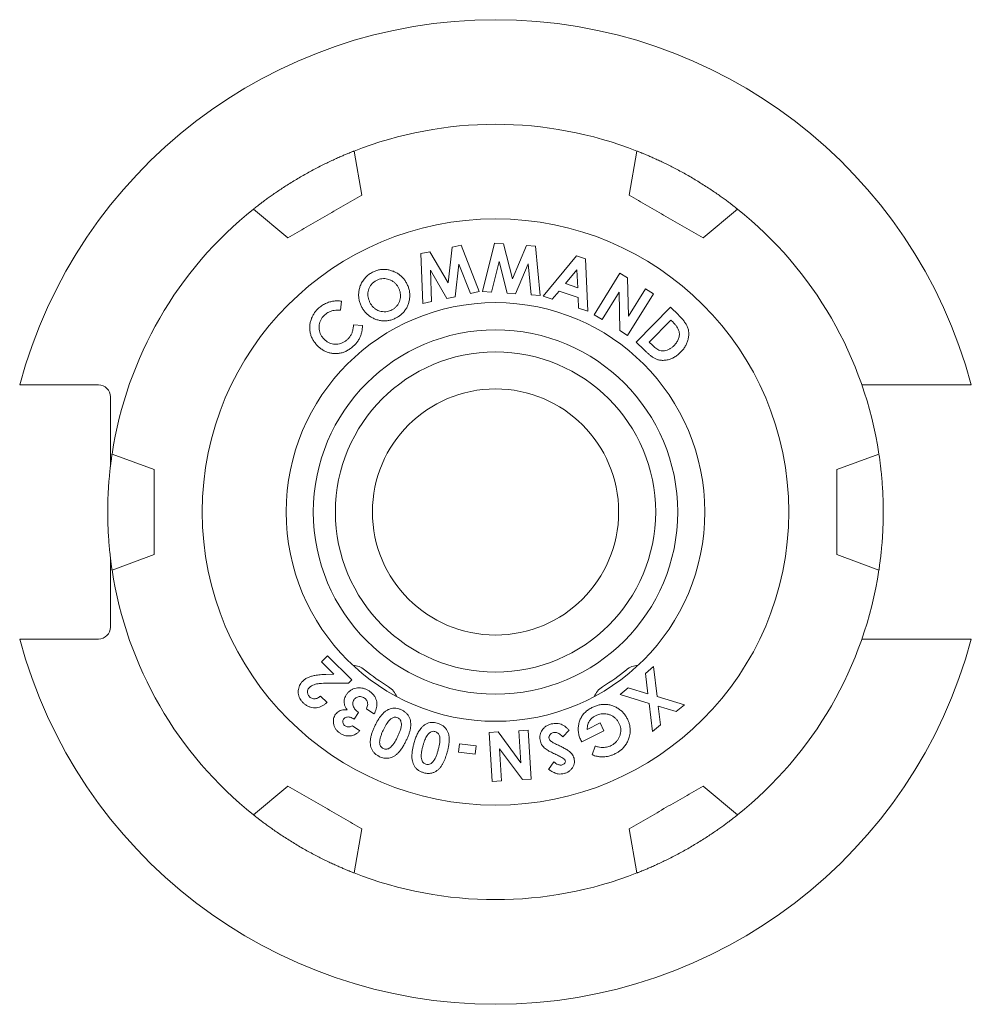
# Model space of a CAD drawing. Header units: inches. Extents: x 0.5 to 16.5, y 0.2 to 10.8.
# Tile 3 of 12: x 11.2 to 13.7, y 3.1 to 5.6. Entities that reach past the tile are written whole.
import ezdxf

# ---------------------------------------------------------------- set-up
doc = ezdxf.new("R2010")
doc.units = ezdxf.units.IN
doc.header["$MEASUREMENT"] = 0

msp = doc.modelspace()

# ---------------------------------------------------------------- linework, layer by layer
at = {"color": 7, "linetype": 'Continuous', "lineweight": 15}
for p, q in [((12.1036, 5.1951), (12.0839, 5.3073)), ((12.802, 5.3073), (12.7823, 5.1951)), ((11.8289, 5.1601), (11.9161, 5.0868)), ((12.9698, 5.0868), (13.057, 5.1601)), ((12.2537, 5.0468), (12.2764, 5.0516)), ((12.2764, 5.0516), (12.3224, 4.9724)), ((12.3224, 4.9724), (12.3332, 5.0635)), ((12.3332, 5.0635), (12.3556, 5.0681)), ((12.3556, 5.0681), (12.4017, 4.9504)), ((12.4101, 4.9508), (12.4404, 5.0735)), ((12.4404, 5.0735), (12.4636, 5.0719)), ((12.4636, 5.0719), (12.4861, 4.9831)), ((12.4861, 4.9831), (12.5215, 5.0677)), ((12.5215, 5.0677), (12.5443, 5.0661)), ((12.5443, 5.0661), (12.5564, 4.9403)), ((12.2582, 4.9204), (12.2537, 5.0468)), ((12.4524, 5.0266), (12.4331, 4.9491)), ((12.4729, 4.9463), (12.4524, 5.0266)), ((12.5639, 4.9387), (12.6487, 5.0409)), ((12.6487, 5.0409), (12.6714, 5.0333)), ((12.6714, 5.0333), (12.677, 4.9007)), ((12.278, 5.005), (12.2808, 4.9251)), ((12.3198, 4.9333), (12.278, 5.005)), ((12.3501, 5.02), (12.3403, 4.9376)), ((12.3793, 4.9457), (12.3501, 5.02)), ((12.5258, 5.0214), (12.4937, 4.9448)), ((12.5335, 4.9419), (12.5258, 5.0214)), ((12.6497, 5.0059), (12.6205, 4.9709)), ((12.6517, 4.9604), (12.6497, 5.0059)), ((12.6934, 4.8918), (12.7588, 4.9977)), ((12.7588, 4.9977), (12.7781, 4.9858)), ((12.7781, 4.9858), (12.7805, 4.888)), ((12.4017, 4.9504), (12.3793, 4.9457)), ((12.4331, 4.9491), (12.4101, 4.9508)), ((12.6049, 4.9519), (12.5872, 4.9309)), ((12.6528, 4.9357), (12.6049, 4.9519)), ((12.6205, 4.9709), (12.6517, 4.9604)), ((12.7805, 4.888), (12.8235, 4.9577)), ((12.8235, 4.9577), (12.8437, 4.9452)), ((12.0519, 4.9262), (12.0499, 4.9034)), ((12.2808, 4.9251), (12.2582, 4.9204)), ((12.3403, 4.9376), (12.3198, 4.9333)), ((12.4937, 4.9448), (12.4729, 4.9463)), ((12.5564, 4.9403), (12.5335, 4.9419)), ((12.5872, 4.9309), (12.5639, 4.9387)), ((12.6538, 4.9085), (12.6528, 4.9357)), ((12.7565, 4.9488), (12.7136, 4.8793)), ((12.7589, 4.8513), (12.7565, 4.9488)), ((12.8437, 4.9452), (12.7783, 4.8393)), ((12.677, 4.9007), (12.6538, 4.9085)), ((12.8003, 4.8222), (12.8871, 4.9108)), ((12.8871, 4.9108), (12.9071, 4.8913)), ((12.7136, 4.8793), (12.6934, 4.8918)), ((12.888, 4.8781), (12.8333, 4.8222)), ((12.8937, 4.8725), (12.888, 4.8781)), ((12.0826, 4.8665), (12.1057, 4.8646)), ((12.7783, 4.8393), (12.7589, 4.8513)), ((12.8206, 4.8023), (12.8003, 4.8222)), ((12.8333, 4.8222), (12.8411, 4.8146)), ((11.4355, 4.7134), (11.2664, 4.7134)), ((13.3729, 4.7134), (13.6196, 4.7134)), ((11.4655, 4.5059), (11.4655, 4.6834)), ((11.5768, 4.4991), (11.4698, 4.5381)), ((13.4161, 4.5381), (13.3091, 4.4991)), ((11.4655, 4.0984), (11.4655, 4.2759)), ((11.4698, 4.2436), (11.5768, 4.2826)), ((13.3091, 4.2826), (13.4161, 4.2436)), ((11.2664, 4.0684), (11.4355, 4.0684)), ((13.6196, 4.0684), (13.3729, 4.0684)), ((12.0011, 4.0105), (12.0167, 4.026)), ((12.0167, 4.026), (12.0779, 3.9646)), ((12.0326, 3.9789), (12.0011, 4.0105)), ((12.0122, 3.9784), (12.0326, 3.9789)), ((12.8235, 3.9812), (12.8442, 3.9985)), ((12.8298, 3.9293), (12.8235, 3.9812)), ((12.8442, 3.9985), (12.8532, 3.9221)), ((12.0698, 3.9566), (12.0145, 3.9561)), ((12.0779, 3.9646), (12.0698, 3.9566)), ((12.7591, 3.9272), (12.7796, 3.9443)), ((12.8328, 3.905), (12.7591, 3.9272)), ((12.7796, 3.9443), (12.8298, 3.9293)), ((11.999, 3.9236), (12.0154, 3.9072)), ((12.8412, 3.8332), (12.8328, 3.905)), ((12.8532, 3.9221), (12.9223, 3.9013)), ((12.9223, 3.9013), (12.9018, 3.8842)), ((12.0956, 3.8815), (12.0839, 3.865)), ((12.1345, 3.878), (12.1154, 3.8915)), ((12.8562, 3.8979), (12.8616, 3.8504)), ((12.9018, 3.8842), (12.8562, 3.8979)), ((12.6759, 3.839), (12.7082, 3.8552)), ((12.7082, 3.8552), (12.7182, 3.8352)), ((12.8616, 3.8504), (12.8412, 3.8332)), ((12.0797, 3.8483), (12.0982, 3.8352)), ((12.4265, 3.8309), (12.4493, 3.8323)), ((12.4341, 3.7066), (12.4265, 3.8309)), ((12.4493, 3.8323), (12.5075, 3.754)), ((12.5025, 3.8356), (12.5262, 3.837)), ((12.5075, 3.754), (12.5025, 3.8356)), ((12.5262, 3.837), (12.5338, 3.7127)), ((12.6299, 3.8366), (12.6138, 3.8201)), ((12.7182, 3.8352), (12.662, 3.8071)), ((12.3488, 3.781), (12.3513, 3.8023)), ((12.3513, 3.8023), (12.3938, 3.7972)), ((12.662, 3.8071), (12.6595, 3.8117)), ((12.3913, 3.7759), (12.3488, 3.781)), ((12.3938, 3.7972), (12.3913, 3.7759)), ((12.4528, 3.7899), (12.4578, 3.708)), ((12.5111, 3.7113), (12.4528, 3.7899)), ((12.6883, 3.7742), (12.6958, 3.7965)), ((12.5778, 3.7371), (12.5907, 3.7564)), ((12.4578, 3.708), (12.4341, 3.7066)), ((12.5338, 3.7127), (12.5111, 3.7113)), ((11.9161, 3.6949), (11.8289, 3.6217)), ((13.057, 3.6217), (12.9698, 3.6949)), ((12.0839, 3.4745), (12.1036, 3.5866)), ((12.7823, 3.5866), (12.802, 3.4745))]:
    msp.add_line(p, q, dxfattribs=at)
for radius in [0.7443, 0.5315, 0.4625, 0.4065, 0.3125]:
    msp.add_circle((12.443, 4.3909), radius, dxfattribs=at)
for centre, radius, start, end in [((12.443, 4.3909), 1.25, 14.9514, 165.0486), ((12.443, 4.3909), 0.9843, 68.6027, 111.3973), ((12.443, 4.3909), 0.9843, 128.6027, 171.3973), ((12.443, 4.3909), 0.9843, 8.6027, 51.3973), ((11.4355, 4.6834), 0.03, 0, 90), ((12.443, 4.3909), 0.9843, 188.6027, 231.3973), ((12.443, 4.3909), 0.9843, 308.6027, 351.3973), ((11.4355, 4.0984), 0.03, 270, 0), ((12.443, 4.3909), 1.25, 194.9514, 345.0486), ((12.0788, 3.9517), 0.05, 50.3323, 87.3916), ((12.8071, 3.9517), 0.05, 92.6084, 129.6677), ((12.443, 4.3909), 0.5205, 230.3323, 238.5946), ((12.443, 4.3909), 0.5205, 301.4054, 309.6677), ((12.1456, 3.9039), 0.05, 21.5352, 58.5946), ((12.7403, 3.9039), 0.05, 121.4054, 158.4648), ((12.443, 4.3909), 0.9843, 248.6027, 291.3973)]:
    msp.add_arc(centre, radius, start, end, dxfattribs=at)
for points, knots in [([(12.0839, 5.3073), (12.0837, 5.3072), (12.0835, 5.3071), (12.0816, 5.3064), (12.0787, 5.3053), (12.0743, 5.3035), (12.0682, 5.301), (12.06, 5.2976), (12.0505, 5.2935), (12.0396, 5.2887), (12.0276, 5.2832), (12.0147, 5.2771), (12.0011, 5.2704), (11.9871, 5.2632), (11.9728, 5.2556), (11.9586, 5.2477), (11.9445, 5.2396), (11.9307, 5.2314), (11.9174, 5.2231), (11.9047, 5.2149), (11.8926, 5.2069), (11.8812, 5.1991), (11.8708, 5.1917), (11.8612, 5.1848), (11.8527, 5.1785), (11.8453, 5.1729), (11.8392, 5.1682), (11.8344, 5.1645), (11.831, 5.1618), (11.8292, 5.1603), (11.829, 5.1601), (11.8289, 5.1601)], [0, 0, 0, 0, 0.0298048, 0.0597346, 0.0896641, 0.1194686, 0.1562014, 0.1930519, 0.229782, 0.2662623, 0.3028619, 0.3393363, 0.374985, 0.4107526, 0.446396, 0.4809075, 0.5155325, 0.5500438, 0.5839904, 0.6180444, 0.6519951, 0.6863876, 0.7208856, 0.7552829, 0.7907312, 0.8262883, 0.8617394, 0.898086, 0.9345466, 0.9708938, 1, 1, 1, 1]), ([(13.057, 5.1601), (13.0569, 5.1601), (13.0567, 5.1603), (13.0552, 5.1615), (13.0527, 5.1635), (13.049, 5.1664), (13.0437, 5.1705), (13.0367, 5.1759), (13.0284, 5.1821), (13.0188, 5.1891), (13.0081, 5.1968), (12.9963, 5.2049), (12.9838, 5.2133), (12.9705, 5.2218), (12.9568, 5.2304), (12.9428, 5.2388), (12.9288, 5.2469), (12.9147, 5.2547), (12.9009, 5.2621), (12.8875, 5.2691), (12.8745, 5.2755), (12.8621, 5.2815), (12.8504, 5.2868), (12.8397, 5.2917), (12.83, 5.2959), (12.8214, 5.2995), (12.8143, 5.3024), (12.8086, 5.3047), (12.8046, 5.3063), (12.8024, 5.3071), (12.8022, 5.3072), (12.802, 5.3073)], [0, 0, 0, 0, 0.029805, 0.059735, 0.089664, 0.119469, 0.156201, 0.193052, 0.229782, 0.266262, 0.302862, 0.339336, 0.374985, 0.410753, 0.446396, 0.480907, 0.515533, 0.550044, 0.58399, 0.618044, 0.651995, 0.686388, 0.720886, 0.755283, 0.790731, 0.826288, 0.861739, 0.898086, 0.934547, 0.970894, 1, 1, 1, 1]), ([(11.9161, 5.0868), (11.9239, 5.0913), (11.9394, 5.1003), (11.9627, 5.1137), (11.9861, 5.1272), (12.0095, 5.1408), (12.033, 5.1543), (12.0566, 5.1679), (12.0801, 5.1815), (12.0958, 5.1906), (12.1036, 5.1951)], [0, 0, 0, 0, 0.124326, 0.248651, 0.373241, 0.497831, 0.623236, 0.748641, 0.874321, 1, 1, 1, 1]), ([(12.7823, 5.1951), (12.79, 5.1906), (12.8055, 5.1817), (12.8289, 5.1682), (12.8522, 5.1547), (12.8757, 5.1412), (12.8992, 5.1276), (12.9227, 5.114), (12.9463, 5.1004), (12.9619, 5.0914), (12.9698, 5.0868)], [0, 0, 0, 0, 0.124326, 0.248651, 0.373241, 0.497831, 0.623236, 0.748641, 0.874321, 1, 1, 1, 1]), ([(12.1308, 4.9997), (12.1337, 5.001), (12.1394, 5.0038), (12.1487, 5.0061), (12.1582, 5.0071), (12.1678, 5.0064), (12.1771, 5.0044), (12.186, 5.0013), (12.1941, 4.9971), (12.2015, 4.9919), (12.208, 4.9856), (12.2136, 4.9786), (12.2165, 4.9733), (12.2179, 4.9707)], [0, 0, 0, 0, 0.093328, 0.18666, 0.279975, 0.373295, 0.46663, 0.55997, 0.647978, 0.735971, 0.823964, 0.911996, 1, 1, 1, 1]), ([(12.103, 4.9121), (12.1016, 4.915), (12.0989, 4.9207), (12.0965, 4.93), (12.0954, 4.9395), (12.0957, 4.9491), (12.0974, 4.9585), (12.1007, 4.968), (12.1058, 4.9775), (12.1127, 4.9864), (12.121, 4.9941), (12.1275, 4.9978), (12.1308, 4.9997)], [0, 0, 0, 0, 0.0933525, 0.1866983, 0.280046, 0.3733934, 0.4667378, 0.5600853, 0.6700708, 0.7800635, 0.8900382, 1, 1, 1, 1]), ([(12.1411, 4.979), (12.139, 4.9778), (12.1347, 4.9753), (12.1292, 4.9704), (12.1248, 4.9644), (12.1216, 4.9578), (12.1195, 4.9507), (12.1188, 4.9434), (12.1194, 4.9362), (12.1213, 4.9292), (12.1233, 4.9248), (12.1243, 4.9226)], [0, 0, 0, 0, 0.112002, 0.223986, 0.335972, 0.447953, 0.55996, 0.669929, 0.779946, 0.889966, 1, 1, 1, 1]), ([(12.1968, 4.96), (12.1956, 4.9622), (12.1932, 4.9664), (12.1884, 4.972), (12.1826, 4.9766), (12.1761, 4.9801), (12.1692, 4.9825), (12.162, 4.9837), (12.1548, 4.9835), (12.1477, 4.982), (12.1433, 4.98), (12.1411, 4.979)], [0, 0, 0, 0, 0.1120153, 0.2240019, 0.3360053, 0.4480127, 0.5600306, 0.6700378, 0.7800079, 0.8899944, 1, 1, 1, 1]), ([(12.1801, 4.904), (12.1822, 4.9053), (12.1864, 4.9077), (12.1918, 4.9127), (12.1962, 4.9186), (12.1993, 4.9252), (12.2013, 4.9322), (12.2021, 4.9394), (12.2016, 4.9465), (12.1999, 4.9535), (12.1978, 4.9579), (12.1968, 4.96)], [0, 0, 0, 0, 0.111999, 0.22397, 0.335958, 0.447946, 0.559954, 0.669959, 0.779952, 0.889965, 1, 1, 1, 1]), ([(12.2179, 4.9707), (12.2193, 4.9678), (12.222, 4.9621), (12.2245, 4.9529), (12.2257, 4.9435), (12.2253, 4.934), (12.2236, 4.9246), (12.2206, 4.9158), (12.2166, 4.9076), (12.2115, 4.9002), (12.2054, 4.8937), (12.1984, 4.888), (12.1932, 4.8851), (12.1906, 4.8837)], [0, 0, 0, 0, 0.0933358, 0.1866823, 0.28, 0.3733174, 0.4666495, 0.5599875, 0.6479954, 0.7359815, 0.8239785, 0.9119894, 1, 1, 1, 1]), ([(11.9947, 4.909), (11.9977, 4.9114), (12.0036, 4.9163), (12.0139, 4.9215), (12.0241, 4.9249), (12.0338, 4.9266), (12.0429, 4.9272), (12.0489, 4.9265), (12.0519, 4.9262)], [0, 0, 0, 0, 0.186625, 0.37324, 0.559881, 0.706581, 0.853292, 1, 1, 1, 1]), ([(11.9881, 4.8162), (11.9861, 4.8187), (11.9819, 4.8237), (11.9771, 4.8322), (11.9736, 4.8412), (11.9716, 4.8507), (11.9711, 4.8604), (11.9722, 4.8699), (11.9746, 4.8789), (11.978, 4.8874), (11.9825, 4.8954), (11.988, 4.9027), (11.9924, 4.9069), (11.9947, 4.909)], [0, 0, 0, 0, 0.093346, 0.186677, 0.279987, 0.373303, 0.466626, 0.559937, 0.647954, 0.735963, 0.823979, 0.911986, 1, 1, 1, 1]), ([(12.0499, 4.9034), (12.0472, 4.9035), (12.0418, 4.9038), (12.0338, 4.9031), (12.0264, 4.9013), (12.02, 4.8987), (12.0145, 4.8956), (12.0112, 4.8929), (12.0096, 4.8915)], [0, 0, 0, 0, 0.186689, 0.373345, 0.559953, 0.706634, 0.853321, 1, 1, 1, 1]), ([(12.1906, 4.8837), (12.1877, 4.8823), (12.1819, 4.8796), (12.1726, 4.877), (12.1631, 4.8759), (12.1535, 4.8763), (12.1441, 4.8783), (12.1352, 4.8815), (12.127, 4.8857), (12.1196, 4.8909), (12.113, 4.8971), (12.1074, 4.9042), (12.1044, 4.9095), (12.103, 4.9121)], [0, 0, 0, 0, 0.093334, 0.186685, 0.280005, 0.373314, 0.466637, 0.559976, 0.647985, 0.735977, 0.823973, 0.911996, 1, 1, 1, 1]), ([(12.1243, 4.9226), (12.1255, 4.9206), (12.1277, 4.9165), (12.1321, 4.9112), (12.137, 4.9069), (12.1421, 4.9038), (12.1471, 4.9016), (12.1506, 4.9008), (12.1524, 4.9003)], [0, 0, 0, 0, 0.186677, 0.373327, 0.559907, 0.706608, 0.853301, 1, 1, 1, 1]), ([(12.1524, 4.9003), (12.155, 4.8999), (12.1603, 4.8991), (12.1677, 4.8997), (12.1744, 4.9014), (12.1782, 4.9032), (12.1801, 4.904)], [0, 0, 0, 0, 0.279954, 0.559867, 0.779921, 1, 1, 1, 1]), ([(12.0096, 4.8915), (12.0078, 4.8898), (12.0042, 4.8863), (12, 4.8801), (11.9969, 4.8733), (11.9952, 4.8659), (11.9948, 4.8585), (11.9956, 4.8511), (11.9978, 4.8441), (12.0012, 4.8376), (12.0043, 4.8338), (12.0059, 4.8319)], [0, 0, 0, 0, 0.112006, 0.224002, 0.335975, 0.447967, 0.559996, 0.670008, 0.779987, 0.889985, 1, 1, 1, 1]), ([(12.9071, 4.8913), (12.9092, 4.8892), (12.9133, 4.8851), (12.9191, 4.8785), (12.9244, 4.8716), (12.929, 4.8642), (12.9322, 4.856), (12.9336, 4.8474), (12.9336, 4.8383), (12.932, 4.8291), (12.9291, 4.82), (12.9247, 4.8114), (12.9193, 4.8035), (12.915, 4.7988), (12.9128, 4.7964)], [0, 0, 0, 0, 0.080047, 0.160094, 0.240131, 0.320135, 0.40007, 0.480022, 0.56, 0.64799, 0.735979, 0.823972, 0.911981, 1, 1, 1, 1]), ([(12.0662, 4.8282), (12.0682, 4.83), (12.072, 4.8337), (12.0765, 4.8404), (12.0798, 4.8483), (12.0817, 4.8571), (12.0823, 4.8633), (12.0826, 4.8665)], [0, 0, 0, 0, 0.186692, 0.373373, 0.559932, 0.779899, 1, 1, 1, 1]), ([(12.1057, 4.8646), (12.1055, 4.8618), (12.1049, 4.8561), (12.1035, 4.8477), (12.1013, 4.8394), (12.0979, 4.8314), (12.0932, 4.8239), (12.0876, 4.817), (12.0832, 4.8129), (12.081, 4.8109)], [0, 0, 0, 0, 0.140048, 0.280076, 0.420096, 0.560049, 0.706683, 0.853331, 1, 1, 1, 1]), ([(12.9097, 4.8431), (12.9095, 4.8453), (12.9091, 4.8495), (12.9067, 4.8555), (12.9033, 4.8614), (12.899, 4.8671), (12.8955, 4.8707), (12.8937, 4.8725)], [0, 0, 0, 0, 0.186452, 0.373112, 0.559806, 0.779889, 1, 1, 1, 1]), ([(12.0059, 4.8319), (12.0076, 4.83), (12.0111, 4.8264), (12.0174, 4.822), (12.0243, 4.8187), (12.0317, 4.8169), (12.0393, 4.8165), (12.0467, 4.8176), (12.0538, 4.8199), (12.0604, 4.8235), (12.0643, 4.8266), (12.0662, 4.8282)], [0, 0, 0, 0, 0.112017, 0.224001, 0.33597, 0.447987, 0.55999, 0.670021, 0.780016, 0.889993, 1, 1, 1, 1]), ([(12.8962, 4.8135), (12.8983, 4.8158), (12.9025, 4.8205), (12.9064, 4.8274), (12.9086, 4.8334), (12.9096, 4.8382), (12.9097, 4.8415), (12.9097, 4.8431)], [0, 0, 0, 0, 0.2800214, 0.5598003, 0.7064998, 0.8532978, 1, 1, 1, 1]), ([(12.081, 4.8109), (12.0785, 4.8088), (12.0735, 4.8047), (12.0652, 4.7996), (12.0561, 4.7958), (12.0466, 4.7935), (12.0369, 4.7928), (12.0273, 4.7935), (12.0181, 4.7957), (12.0096, 4.7991), (12.0017, 4.8038), (11.9944, 4.8095), (11.9902, 4.814), (11.9881, 4.8162)], [0, 0, 0, 0, 0.093343, 0.186702, 0.280026, 0.37333, 0.46665, 0.559977, 0.647979, 0.735961, 0.82396, 0.911984, 1, 1, 1, 1]), ([(12.9128, 4.7964), (12.9104, 4.7941), (12.9056, 4.7895), (12.8973, 4.7839), (12.8884, 4.7796), (12.8788, 4.7766), (12.8689, 4.7756), (12.8596, 4.7764), (12.8514, 4.7785), (12.8443, 4.782), (12.838, 4.7866), (12.832, 4.7916), (12.8262, 4.7969), (12.8225, 4.8005), (12.8206, 4.8023)], [0, 0, 0, 0, 0.0933435, 0.1867032, 0.2800355, 0.3733473, 0.4666422, 0.5599229, 0.6332511, 0.7065407, 0.7798864, 0.8532555, 0.9266277, 1, 1, 1, 1]), ([(12.8411, 4.8146), (12.8425, 4.8132), (12.8454, 4.8105), (12.85, 4.8066), (12.8548, 4.8032), (12.8602, 4.8006), (12.8662, 4.7995), (12.8725, 4.7999), (12.879, 4.8015), (12.8853, 4.8046), (12.8911, 4.8087), (12.8945, 4.8119), (12.8962, 4.8135)], [0, 0, 0, 0, 0.093376, 0.186754, 0.280119, 0.373366, 0.466645, 0.559919, 0.669903, 0.779903, 0.889944, 1, 1, 1, 1]), ([(11.2664, 4.7134), (11.2645, 4.7134), (11.2608, 4.7134), (11.2555, 4.7134), (11.2506, 4.7134), (11.2461, 4.7134), (11.2419, 4.7134), (11.2387, 4.7134), (11.2365, 4.7134), (11.2355, 4.7134), (11.2353, 4.7134), (11.2353, 4.7134)], [0, 0, 0, 0, 0.116374, 0.228056, 0.343058, 0.453206, 0.566747, 0.709149, 0.81027, 0.914294, 1, 1, 1, 1]), ([(13.6196, 4.7134), (13.6223, 4.7134), (13.6268, 4.7134), (13.6328, 4.7134), (13.6375, 4.7134), (13.6417, 4.7134), (13.6452, 4.7134), (13.6478, 4.7134), (13.6501, 4.7134), (13.6504, 4.7134), (13.6506, 4.7134)], [0, 0, 0, 0, 0.170517, 0.282118, 0.397071, 0.506574, 0.619465, 0.725353, 0.834518, 1, 1, 1, 1]), ([(11.4698, 4.5381), (11.4698, 4.538), (11.4697, 4.5377), (11.4694, 4.5357), (11.469, 4.5326), (11.4683, 4.5279), (11.4674, 4.5213), (11.4662, 4.5126), (11.465, 4.5023), (11.4637, 4.4905), (11.4625, 4.4773), (11.4613, 4.4631), (11.4603, 4.448), (11.4595, 4.4323), (11.459, 4.4161), (11.4587, 4.3998), (11.4587, 4.3836), (11.4589, 4.3675), (11.4594, 4.3518), (11.4602, 4.3367), (11.4611, 4.3222), (11.4621, 4.3085), (11.4633, 4.2958), (11.4645, 4.284), (11.4657, 4.2735), (11.4669, 4.2644), (11.4679, 4.2567), (11.4687, 4.2507), (11.4694, 4.2464), (11.4697, 4.244), (11.4698, 4.2438), (11.4698, 4.2436)], [0, 0, 0, 0, 0.029805, 0.059735, 0.089664, 0.119469, 0.156201, 0.193052, 0.229782, 0.266262, 0.302862, 0.339336, 0.374985, 0.410753, 0.446396, 0.480907, 0.515533, 0.550044, 0.58399, 0.618044, 0.651995, 0.686388, 0.720886, 0.755283, 0.790731, 0.826288, 0.861739, 0.898086, 0.934547, 0.970894, 1, 1, 1, 1]), ([(13.4161, 4.2436), (13.4162, 4.2438), (13.4162, 4.244), (13.4165, 4.246), (13.4169, 4.2491), (13.4176, 4.2538), (13.4185, 4.2604), (13.4197, 4.2691), (13.4209, 4.2795), (13.4222, 4.2913), (13.4234, 4.3044), (13.4246, 4.3186), (13.4256, 4.3337), (13.4264, 4.3495), (13.4269, 4.3656), (13.4272, 4.3819), (13.4272, 4.3982), (13.427, 4.4142), (13.4265, 4.4299), (13.4257, 4.445), (13.4248, 4.4595), (13.4238, 4.4732), (13.4226, 4.486), (13.4214, 4.4977), (13.4202, 4.5082), (13.4191, 4.5174), (13.418, 4.5251), (13.4172, 4.5311), (13.4165, 4.5353), (13.4162, 4.5377), (13.4161, 4.538), (13.4161, 4.5381)], [0, 0, 0, 0, 0.029805, 0.059735, 0.089664, 0.119469, 0.156201, 0.193052, 0.229782, 0.266262, 0.302862, 0.339336, 0.374985, 0.410753, 0.446396, 0.480907, 0.515533, 0.550044, 0.58399, 0.618044, 0.651995, 0.686388, 0.720886, 0.755283, 0.790731, 0.826288, 0.861739, 0.898086, 0.934547, 0.970894, 1, 1, 1, 1]), ([(11.5768, 4.2826), (11.5768, 4.2983), (11.5768, 4.3298), (11.5768, 4.3772), (11.5768, 4.4248), (11.5768, 4.4655), (11.5768, 4.4902), (11.5768, 4.4991)], [0, 0, 0, 0, 0.218178, 0.436711, 0.656341, 0.876342, 1, 1, 1, 1]), ([(13.3091, 4.4991), (13.3091, 4.4902), (13.3091, 4.4656), (13.3091, 4.4251), (13.3091, 4.3777), (13.3091, 4.3301), (13.3091, 4.2985), (13.3091, 4.2826)], [0, 0, 0, 0, 0.123658, 0.341829, 0.560363, 0.779998, 1, 1, 1, 1]), ([(11.2353, 4.0684), (11.2353, 4.0684), (11.2354, 4.0684), (11.2365, 4.0684), (11.2383, 4.0684), (11.2412, 4.0684), (11.2446, 4.0684), (11.2486, 4.0684), (11.2531, 4.0684), (11.2581, 4.0684), (11.2625, 4.0684), (11.2653, 4.0684), (11.2664, 4.0684)], [0, 0, 0, 0, 0.086197, 0.174203, 0.29077, 0.39587, 0.504094, 0.609169, 0.71715, 0.824907, 0.935626, 1, 1, 1, 1]), ([(13.6506, 4.0684), (13.6506, 4.0684), (13.6506, 4.0684), (13.6499, 4.0684), (13.6483, 4.0684), (13.646, 4.0684), (13.6429, 4.0684), (13.6392, 4.0684), (13.635, 4.0684), (13.6302, 4.0684), (13.6251, 4.0684), (13.6214, 4.0684), (13.6196, 4.0684)], [0, 0, 0, 0, 0.047159, 0.147783, 0.251305, 0.352396, 0.456293, 0.559777, 0.666077, 0.773009, 0.882866, 1, 1, 1, 1]), ([(11.9528, 3.9609), (11.9551, 3.9629), (11.9595, 3.9668), (11.9675, 3.9709), (11.9758, 3.974), (11.9861, 3.9764), (11.9983, 3.9779), (12.0075, 3.9783), (12.0122, 3.9784)], [0, 0, 0, 0, 0.1398722, 0.2798358, 0.4198534, 0.5598764, 0.7799115, 1, 1, 1, 1]), ([(11.9543, 3.9069), (11.9528, 3.9086), (11.9497, 3.9119), (11.9461, 3.9176), (11.9435, 3.9238), (11.9421, 3.9305), (11.9421, 3.9372), (11.9432, 3.9438), (11.9453, 3.9501), (11.9484, 3.956), (11.9514, 3.9593), (11.9528, 3.9609)], [0, 0, 0, 0, 0.112018, 0.224072, 0.336035, 0.448007, 0.560022, 0.670001, 0.780009, 0.89005, 1, 1, 1, 1]), ([(12.0145, 3.9561), (12.0117, 3.9561), (12.006, 3.9561), (11.9974, 3.9555), (11.9895, 3.9545), (11.9824, 3.9525), (11.9761, 3.9498), (11.9726, 3.947), (11.9709, 3.9455)], [0, 0, 0, 0, 0.186766, 0.373531, 0.560229, 0.706889, 0.853562, 1, 1, 1, 1]), ([(11.9709, 3.9455), (11.9698, 3.9442), (11.9676, 3.9417), (11.9659, 3.9369), (11.9657, 3.9322), (11.9667, 3.928), (11.9686, 3.9245), (11.9703, 3.9226), (11.9712, 3.9216)], [0, 0, 0, 0, 0.186593, 0.373108, 0.559688, 0.706325, 0.853188, 1, 1, 1, 1]), ([(12.0665, 3.8883), (12.0649, 3.8905), (12.0619, 3.8949), (12.0592, 3.9025), (12.0585, 3.9099), (12.0595, 3.9167), (12.0616, 3.9227), (12.0639, 3.9262), (12.065, 3.928)], [0, 0, 0, 0, 0.18666, 0.37328, 0.559812, 0.706494, 0.853205, 1, 1, 1, 1]), ([(12.065, 3.928), (12.0665, 3.9299), (12.0696, 3.9338), (12.0754, 3.9384), (12.082, 3.9418), (12.0892, 3.9438), (12.0965, 3.9446), (12.1038, 3.9441), (12.1109, 3.9423), (12.1176, 3.9394), (12.1216, 3.9367), (12.1237, 3.9354)], [0, 0, 0, 0, 0.111978, 0.223947, 0.335889, 0.447896, 0.55991, 0.6699, 0.779907, 0.88994, 1, 1, 1, 1]), ([(12.1237, 3.9354), (12.1256, 3.9339), (12.1295, 3.931), (12.1344, 3.9255), (12.1384, 3.9193), (12.1409, 3.9125), (12.1422, 3.9053), (12.1421, 3.898), (12.1406, 3.891), (12.1381, 3.8842), (12.1357, 3.8801), (12.1345, 3.878)], [0, 0, 0, 0, 0.112034, 0.224045, 0.336007, 0.447981, 0.55997, 0.669928, 0.77991, 0.889953, 1, 1, 1, 1]), ([(12.0154, 3.9072), (12.0135, 3.9055), (12.0096, 3.9022), (12.0031, 3.8982), (11.996, 3.8952), (11.9884, 3.8937), (11.9808, 3.8936), (11.9733, 3.895), (11.9663, 3.8978), (11.9598, 3.9018), (11.9562, 3.9052), (11.9543, 3.9069)], [0, 0, 0, 0, 0.112063, 0.224095, 0.336083, 0.448069, 0.560027, 0.669985, 0.779959, 0.889964, 1, 1, 1, 1]), ([(11.9712, 3.9216), (11.9723, 3.9206), (11.9745, 3.9187), (11.9786, 3.9169), (11.9829, 3.9164), (11.9874, 3.9168), (11.9916, 3.9183), (11.9956, 3.9207), (11.9979, 3.9227), (11.999, 3.9236)], [0, 0, 0, 0, 0.139928, 0.279726, 0.419686, 0.55966, 0.706395, 0.853194, 1, 1, 1, 1]), ([(12.084, 3.9145), (12.0831, 3.9129), (12.0812, 3.9097), (12.0806, 3.9042), (12.0815, 3.8988), (12.0837, 3.8936), (12.087, 3.8891), (12.091, 3.885), (12.0941, 3.8827), (12.0956, 3.8815)], [0, 0, 0, 0, 0.139747, 0.279475, 0.419428, 0.55946, 0.706226, 0.853073, 1, 1, 1, 1]), ([(12.1101, 3.9184), (12.1086, 3.9194), (12.1054, 3.9213), (12.0999, 3.9224), (12.0948, 3.9219), (12.0903, 3.9204), (12.0867, 3.9179), (12.0849, 3.9156), (12.084, 3.9145)], [0, 0, 0, 0, 0.186657, 0.373432, 0.560061, 0.706736, 0.853299, 1, 1, 1, 1]), ([(12.1154, 3.8915), (12.1162, 3.8932), (12.1177, 3.8966), (12.1188, 3.9023), (12.1183, 3.9076), (12.1164, 3.9121), (12.1137, 3.9157), (12.1113, 3.9175), (12.1101, 3.9184)], [0, 0, 0, 0, 0.186814, 0.373385, 0.559564, 0.706354, 0.853133, 1, 1, 1, 1]), ([(12.6877, 3.8943), (12.6907, 3.8956), (12.6967, 3.8984), (12.7062, 3.9011), (12.716, 3.9024), (12.7259, 3.9023), (12.7357, 3.9005), (12.7449, 3.8973), (12.7532, 3.8928), (12.7608, 3.8873), (12.7676, 3.8809), (12.7733, 3.8735), (12.7763, 3.8681), (12.7778, 3.8654)], [0, 0, 0, 0, 0.093354, 0.186689, 0.280011, 0.373334, 0.46665, 0.559969, 0.647973, 0.73598, 0.823991, 0.911993, 1, 1, 1, 1]), ([(12.0475, 3.8298), (12.0455, 3.8313), (12.0415, 3.8344), (12.0368, 3.8404), (12.0334, 3.8472), (12.0317, 3.854), (12.0312, 3.8605), (12.032, 3.8664), (12.0339, 3.8721), (12.036, 3.8755), (12.037, 3.8772)], [0, 0, 0, 0, 0.140046, 0.280029, 0.419962, 0.559924, 0.669944, 0.779963, 0.889972, 1, 1, 1, 1]), ([(12.037, 3.8772), (12.0383, 3.8788), (12.0409, 3.882), (12.0461, 3.8856), (12.0522, 3.8881), (12.0592, 3.8892), (12.064, 3.8886), (12.0665, 3.8883)], [0, 0, 0, 0, 0.186681, 0.373332, 0.560035, 0.779938, 1, 1, 1, 1]), ([(12.1369, 3.8478), (12.1382, 3.8505), (12.1408, 3.8558), (12.1452, 3.8636), (12.1501, 3.8711), (12.1557, 3.8781), (12.1619, 3.8837), (12.1684, 3.8883), (12.1752, 3.8914), (12.1826, 3.8931), (12.19, 3.8929), (12.1973, 3.8913), (12.2019, 3.8894), (12.2042, 3.8884)], [0, 0, 0, 0, 0.100074, 0.200154, 0.300216, 0.400249, 0.500251, 0.583591, 0.666871, 0.75009, 0.833345, 0.916648, 1, 1, 1, 1]), ([(12.2042, 3.8884), (12.2064, 3.8872), (12.2108, 3.885), (12.2166, 3.8804), (12.2215, 3.8748), (12.2251, 3.8683), (12.2272, 3.8612), (12.2281, 3.8534), (12.2278, 3.845), (12.2261, 3.8362), (12.2235, 3.8278), (12.2203, 3.8195), (12.2178, 3.8141), (12.2166, 3.8114)], [0, 0, 0, 0, 0.08334, 0.166639, 0.249911, 0.333168, 0.416457, 0.499792, 0.599777, 0.699802, 0.799852, 0.899922, 1, 1, 1, 1]), ([(12.6595, 3.8117), (12.6581, 3.8151), (12.6551, 3.8217), (12.6531, 3.8325), (12.6529, 3.8434), (12.6544, 3.8543), (12.6578, 3.8646), (12.663, 3.8741), (12.67, 3.8823), (12.6783, 3.8891), (12.6846, 3.8925), (12.6877, 3.8943)], [0, 0, 0, 0, 0.111998, 0.223987, 0.335996, 0.448017, 0.560017, 0.669991, 0.779965, 0.889953, 1, 1, 1, 1]), ([(12.7564, 3.8549), (12.7551, 3.8572), (12.7526, 3.8617), (12.7474, 3.8675), (12.7412, 3.8723), (12.7342, 3.8757), (12.7268, 3.8779), (12.7191, 3.8789), (12.7115, 3.8784), (12.704, 3.8767), (12.6994, 3.8746), (12.6971, 3.8735)], [0, 0, 0, 0, 0.1119924, 0.2239934, 0.3359622, 0.4479424, 0.5599632, 0.6699664, 0.7799536, 0.8899812, 1, 1, 1, 1]), ([(12.0575, 3.8648), (12.0568, 3.8637), (12.0556, 3.8617), (12.0551, 3.858), (12.0558, 3.8542), (12.0578, 3.8505), (12.0601, 3.8487), (12.0612, 3.8479)], [0, 0, 0, 0, 0.186705, 0.37337, 0.560099, 0.779886, 1, 1, 1, 1]), ([(12.0839, 3.865), (12.0823, 3.8659), (12.0791, 3.8677), (12.0741, 3.8699), (12.069, 3.8707), (12.0643, 3.8699), (12.0603, 3.8681), (12.0584, 3.8659), (12.0575, 3.8648)], [0, 0, 0, 0, 0.187054, 0.373992, 0.56044, 0.707035, 0.853576, 1, 1, 1, 1]), ([(12.1788, 3.8666), (12.177, 3.8652), (12.1736, 3.8624), (12.1694, 3.8572), (12.1655, 3.8514), (12.1618, 3.8449), (12.1595, 3.8402), (12.1584, 3.8379)], [0, 0, 0, 0, 0.18651, 0.373139, 0.559862, 0.779934, 1, 1, 1, 1]), ([(12.1948, 3.8684), (12.1933, 3.869), (12.1904, 3.8701), (12.1858, 3.8698), (12.182, 3.8685), (12.1798, 3.8672), (12.1788, 3.8666)], [0, 0, 0, 0, 0.279774, 0.559237, 0.779601, 1, 1, 1, 1]), ([(12.1953, 3.822), (12.1965, 3.8246), (12.1989, 3.8298), (12.2019, 3.8379), (12.204, 3.8455), (12.2046, 3.8527), (12.2035, 3.8584), (12.2014, 3.863), (12.1986, 3.8663), (12.1961, 3.8677), (12.1948, 3.8684)], [0, 0, 0, 0, 0.166864, 0.333706, 0.500464, 0.62544, 0.750267, 0.833557, 0.916749, 1, 1, 1, 1]), ([(12.236, 3.8033), (12.237, 3.8068), (12.2391, 3.8139), (12.2431, 3.8243), (12.248, 3.8343), (12.2539, 3.8423), (12.26, 3.8484), (12.2662, 3.8527), (12.2731, 3.8555), (12.2804, 3.8566), (12.2879, 3.8563), (12.2927, 3.8552), (12.2951, 3.8546)], [0, 0, 0, 0, 0.1251, 0.250186, 0.375226, 0.500172, 0.583528, 0.666836, 0.750083, 0.833343, 0.916649, 1, 1, 1, 1]), ([(12.2951, 3.8546), (12.2974, 3.8539), (12.3021, 3.8524), (12.3086, 3.8489), (12.3144, 3.8443), (12.319, 3.8385), (12.3223, 3.8319), (12.3245, 3.8244), (12.3257, 3.8161), (12.3255, 3.8072), (12.3244, 3.7985), (12.3227, 3.7898), (12.3212, 3.7841), (12.3204, 3.7813)], [0, 0, 0, 0, 0.083335, 0.166643, 0.249927, 0.333197, 0.41648, 0.499816, 0.5998, 0.699809, 0.799863, 0.899932, 1, 1, 1, 1]), ([(12.5568, 3.8091), (12.5563, 3.8112), (12.5554, 3.8154), (12.5555, 3.822), (12.5568, 3.8284), (12.5594, 3.8344), (12.5634, 3.8403), (12.5691, 3.8458), (12.5765, 3.8501), (12.5819, 3.8518), (12.5846, 3.8526)], [0, 0, 0, 0, 0.112063, 0.224087, 0.336077, 0.448105, 0.560132, 0.706672, 0.853295, 1, 1, 1, 1]), ([(12.5846, 3.8526), (12.587, 3.8531), (12.5916, 3.8541), (12.5988, 3.8543), (12.6059, 3.8532), (12.6127, 3.8507), (12.619, 3.8469), (12.6248, 3.8421), (12.6282, 3.8385), (12.6299, 3.8366)], [0, 0, 0, 0, 0.140018, 0.27999, 0.419954, 0.559925, 0.706566, 0.85326, 1, 1, 1, 1]), ([(12.6971, 3.8735), (12.6947, 3.8722), (12.69, 3.8696), (12.6839, 3.8642), (12.6796, 3.8581), (12.6771, 3.8516), (12.6759, 3.8453), (12.6759, 3.8411), (12.6759, 3.839)], [0, 0, 0, 0, 0.186765, 0.37338, 0.559864, 0.706521, 0.853239, 1, 1, 1, 1]), ([(12.7365, 3.798), (12.7387, 3.7992), (12.7431, 3.8017), (12.7489, 3.8065), (12.7537, 3.8124), (12.7573, 3.819), (12.7598, 3.8261), (12.7611, 3.8334), (12.7609, 3.8409), (12.7594, 3.8482), (12.7574, 3.8527), (12.7564, 3.8549)], [0, 0, 0, 0, 0.112024, 0.22404, 0.336015, 0.448008, 0.560029, 0.670011, 0.779978, 0.889989, 1, 1, 1, 1]), ([(12.7778, 3.8654), (12.7791, 3.8627), (12.7815, 3.8574), (12.7838, 3.8488), (12.7849, 3.8407), (12.7849, 3.8331), (12.7841, 3.8262), (12.783, 3.8217), (12.7825, 3.8195)], [0, 0, 0, 0, 0.186648, 0.373305, 0.559923, 0.706614, 0.853305, 1, 1, 1, 1]), ([(12.0774, 3.8229), (12.0755, 3.8226), (12.0716, 3.822), (12.0656, 3.8223), (12.0595, 3.8236), (12.0533, 3.826), (12.0494, 3.8285), (12.0475, 3.8298)], [0, 0, 0, 0, 0.186651, 0.3733769, 0.5600053, 0.779965, 1, 1, 1, 1]), ([(12.0612, 3.8479), (12.0622, 3.8472), (12.0644, 3.8459), (12.068, 3.845), (12.0719, 3.845), (12.076, 3.8459), (12.0785, 3.8475), (12.0797, 3.8483)], [0, 0, 0, 0, 0.186613, 0.37346, 0.560258, 0.780118, 1, 1, 1, 1]), ([(12.0982, 3.8352), (12.0966, 3.8336), (12.0933, 3.8303), (12.088, 3.8267), (12.0827, 3.8242), (12.0792, 3.8233), (12.0774, 3.8229)], [0, 0, 0, 0, 0.28005, 0.560015, 0.78001, 1, 1, 1, 1]), ([(12.1488, 3.7696), (12.1466, 3.7708), (12.1422, 3.7731), (12.1363, 3.7778), (12.1314, 3.7836), (12.1279, 3.7902), (12.1258, 3.7974), (12.125, 3.8054), (12.1254, 3.8139), (12.1272, 3.8227), (12.1299, 3.8313), (12.1331, 3.8396), (12.1356, 3.8451), (12.1369, 3.8478)], [0, 0, 0, 0, 0.083341, 0.166652, 0.24993, 0.333181, 0.416453, 0.499775, 0.59977, 0.699794, 0.799856, 0.899928, 1, 1, 1, 1]), ([(12.1584, 3.8379), (12.1571, 3.8352), (12.1547, 3.8299), (12.1516, 3.8217), (12.1494, 3.8139), (12.1485, 3.8066), (12.1493, 3.8008), (12.1513, 3.796), (12.1541, 3.7925), (12.1566, 3.791), (12.1579, 3.7903)], [0, 0, 0, 0, 0.166861, 0.333713, 0.50049, 0.625484, 0.750332, 0.833595, 0.916788, 1, 1, 1, 1]), ([(12.2739, 3.8288), (12.2724, 3.8272), (12.2695, 3.8239), (12.2663, 3.8181), (12.2635, 3.8117), (12.2609, 3.8047), (12.2595, 3.7998), (12.2588, 3.7973)], [0, 0, 0, 0, 0.186467, 0.3731, 0.559834, 0.779927, 1, 1, 1, 1]), ([(12.2893, 3.8334), (12.2878, 3.8337), (12.2846, 3.8343), (12.2802, 3.8333), (12.2767, 3.8313), (12.2748, 3.8297), (12.2739, 3.8288)], [0, 0, 0, 0, 0.279743, 0.559431, 0.779601, 1, 1, 1, 1]), ([(12.2978, 3.788), (12.2985, 3.7908), (12.3, 3.7963), (12.3015, 3.8047), (12.3022, 3.8125), (12.3016, 3.8197), (12.2996, 3.8251), (12.2967, 3.8292), (12.2934, 3.832), (12.2907, 3.8329), (12.2893, 3.8334)], [0, 0, 0, 0, 0.166865, 0.333714, 0.500477, 0.625427, 0.750308, 0.833587, 0.916775, 1, 1, 1, 1]), ([(12.5898, 3.8308), (12.5886, 3.8304), (12.5861, 3.8297), (12.5829, 3.8275), (12.5806, 3.8248), (12.5791, 3.8219), (12.5784, 3.8189), (12.5787, 3.8169), (12.5789, 3.8159)], [0, 0, 0, 0, 0.186715, 0.373434, 0.560026, 0.706707, 0.853521, 1, 1, 1, 1]), ([(12.6138, 3.8201), (12.6126, 3.8213), (12.6102, 3.8238), (12.6061, 3.827), (12.602, 3.8295), (12.5978, 3.831), (12.5938, 3.8316), (12.5911, 3.8311), (12.5898, 3.8308)], [0, 0, 0, 0, 0.186768, 0.373475, 0.560155, 0.706813, 0.853481, 1, 1, 1, 1]), ([(12.1579, 3.7903), (12.1593, 3.7897), (12.1621, 3.7886), (12.1668, 3.7885), (12.1712, 3.7897), (12.1752, 3.792), (12.1786, 3.7951), (12.1827, 3.7996), (12.1869, 3.8059), (12.1914, 3.8138), (12.194, 3.8193), (12.1953, 3.822)], [0, 0, 0, 0, 0.083242, 0.166494, 0.249724, 0.333031, 0.41641, 0.499799, 0.666466, 0.833221, 1, 1, 1, 1]), ([(12.2166, 3.8114), (12.2152, 3.8085), (12.2124, 3.8028), (12.2075, 3.7944), (12.2026, 3.787), (12.1974, 3.7806), (12.192, 3.7751), (12.1878, 3.7723), (12.1857, 3.7709)], [0, 0, 0, 0, 0.186694, 0.373406, 0.560063, 0.706741, 0.853447, 1, 1, 1, 1]), ([(12.2611, 3.7287), (12.2588, 3.7295), (12.254, 3.731), (12.2475, 3.7346), (12.2417, 3.7394), (12.2371, 3.7453), (12.2338, 3.752), (12.2317, 3.7596), (12.2306, 3.768), (12.2309, 3.777), (12.232, 3.7859), (12.2337, 3.7946), (12.2353, 3.8004), (12.236, 3.8033)], [0, 0, 0, 0, 0.083321, 0.166613, 0.249905, 0.333185, 0.416472, 0.499788, 0.59977, 0.699805, 0.799861, 0.899933, 1, 1, 1, 1]), ([(12.5766, 3.7851), (12.5749, 3.7861), (12.5715, 3.7882), (12.5668, 3.792), (12.5624, 3.7966), (12.5589, 3.8024), (12.5575, 3.8069), (12.5568, 3.8091)], [0, 0, 0, 0, 0.186795, 0.373535, 0.560201, 0.780103, 1, 1, 1, 1]), ([(12.5789, 3.8159), (12.5796, 3.8143), (12.5809, 3.811), (12.585, 3.8076), (12.5915, 3.8038), (12.5968, 3.8013), (12.6005, 3.7996)], [0, 0, 0, 0, 0.185897, 0.372423, 0.559316, 1, 1, 1, 1]), ([(12.7825, 3.8195), (12.7814, 3.8161), (12.7793, 3.8093), (12.7741, 3.8), (12.7679, 3.7923), (12.7612, 3.7861), (12.7544, 3.7812), (12.7495, 3.7786), (12.747, 3.7773)], [0, 0, 0, 0, 0.1866454, 0.3732745, 0.5598651, 0.7065422, 0.8532658, 1, 1, 1, 1]), ([(12.2588, 3.7973), (12.2581, 3.7945), (12.2566, 3.7888), (12.2549, 3.7802), (12.2541, 3.7722), (12.2545, 3.7649), (12.2563, 3.7593), (12.2591, 3.755), (12.2624, 3.752), (12.2651, 3.751), (12.2665, 3.7505)], [0, 0, 0, 0, 0.166867, 0.333728, 0.500518, 0.62551, 0.750376, 0.833658, 0.916817, 1, 1, 1, 1]), ([(12.2665, 3.7505), (12.268, 3.7502), (12.271, 3.7496), (12.2755, 3.7503), (12.2797, 3.7521), (12.2832, 3.7552), (12.286, 3.7587), (12.2892, 3.7638), (12.2923, 3.7708), (12.2953, 3.7793), (12.2969, 3.7851), (12.2978, 3.788)], [0, 0, 0, 0, 0.083273, 0.166507, 0.249728, 0.333031, 0.416411, 0.499799, 0.666467, 0.833223, 1, 1, 1, 1]), ([(12.3204, 3.7813), (12.3191, 3.7767), (12.3164, 3.7675), (12.3117, 3.7563), (12.3069, 3.7477), (12.3026, 3.7415), (12.2989, 3.738), (12.2971, 3.7363)], [0, 0, 0, 0, 0.280046, 0.560007, 0.706701, 0.853406, 1, 1, 1, 1]), ([(12.596, 3.7754), (12.5923, 3.7772), (12.5872, 3.7796), (12.5808, 3.7828), (12.578, 3.7843), (12.5766, 3.7851)], [0, 0, 0, 0, 0.560024, 0.780028, 1, 1, 1, 1]), ([(12.6166, 3.7644), (12.6148, 3.7655), (12.6111, 3.7679), (12.6041, 3.7714), (12.599, 3.7739), (12.596, 3.7754)], [0, 0, 0, 0, 0.279847, 0.559906, 1, 1, 1, 1]), ([(12.6005, 3.7996), (12.6037, 3.7981), (12.6099, 3.7952), (12.6191, 3.7904), (12.6269, 3.7858), (12.6328, 3.7811), (12.637, 3.7766), (12.6404, 3.7715), (12.6417, 3.7676), (12.6424, 3.7657)], [0, 0, 0, 0, 0.186719, 0.373436, 0.560095, 0.670069, 0.780059, 0.890091, 1, 1, 1, 1]), ([(12.6958, 3.7965), (12.6983, 3.7957), (12.7033, 3.794), (12.711, 3.7928), (12.7183, 3.7928), (12.725, 3.7938), (12.7309, 3.7954), (12.7346, 3.7971), (12.7365, 3.798)], [0, 0, 0, 0, 0.186667, 0.373331, 0.559954, 0.706604, 0.853319, 1, 1, 1, 1]), ([(12.747, 3.7773), (12.7444, 3.7761), (12.7391, 3.7736), (12.7313, 3.7712), (12.7239, 3.7696), (12.7194, 3.7692), (12.7171, 3.769)], [0, 0, 0, 0, 0.279986, 0.559941, 0.779965, 1, 1, 1, 1]), ([(12.1857, 3.7709), (12.1836, 3.7698), (12.1793, 3.7676), (12.1723, 3.7657), (12.1656, 3.7652), (12.1595, 3.766), (12.154, 3.7674), (12.1505, 3.7689), (12.1488, 3.7696)], [0, 0, 0, 0, 0.186675, 0.373286, 0.559844, 0.706535, 0.853282, 1, 1, 1, 1]), ([(12.5907, 3.7564), (12.5925, 3.7551), (12.5959, 3.7524), (12.6009, 3.7498), (12.6052, 3.7485), (12.6086, 3.7481), (12.6109, 3.7485), (12.612, 3.7488)], [0, 0, 0, 0, 0.280117, 0.559953, 0.706667, 0.853447, 1, 1, 1, 1]), ([(12.612, 3.7488), (12.6133, 3.7492), (12.616, 3.7501), (12.6187, 3.7528), (12.6205, 3.756), (12.6203, 3.7581), (12.6202, 3.7592)], [0, 0, 0, 0, 0.280506, 0.560291, 0.780614, 1, 1, 1, 1]), ([(12.6202, 3.7592), (12.62, 3.7598), (12.6196, 3.7609), (12.6185, 3.7627), (12.6173, 3.7638), (12.6166, 3.7644)], [0, 0, 0, 0, 0.2800262, 0.5605282, 1, 1, 1, 1]), ([(12.6424, 3.7657), (12.6428, 3.7633), (12.6438, 3.7586), (12.6429, 3.7514), (12.6403, 3.7446), (12.6364, 3.7384), (12.631, 3.7332), (12.6246, 3.7291), (12.6198, 3.7276), (12.6174, 3.7269)], [0, 0, 0, 0, 0.1399608, 0.2799144, 0.4198985, 0.5599746, 0.706624, 0.8532597, 1, 1, 1, 1]), ([(12.7171, 3.769), (12.7143, 3.769), (12.7088, 3.7689), (12.7013, 3.7703), (12.6944, 3.772), (12.6903, 3.7735), (12.6883, 3.7742)], [0, 0, 0, 0, 0.279892, 0.559857, 0.779921, 1, 1, 1, 1]), ([(12.2971, 3.7363), (12.2952, 3.7348), (12.2914, 3.7319), (12.2849, 3.7289), (12.2784, 3.7273), (12.2722, 3.7269), (12.2666, 3.7274), (12.263, 3.7282), (12.2611, 3.7287)], [0, 0, 0, 0, 0.186629, 0.37329, 0.559855, 0.706541, 0.853279, 1, 1, 1, 1]), ([(12.6174, 3.7269), (12.6148, 3.7264), (12.6096, 3.7253), (12.6016, 3.7258), (12.5935, 3.7281), (12.5855, 3.732), (12.5804, 3.7354), (12.5778, 3.7371)], [0, 0, 0, 0, 0.186579, 0.373236, 0.559821, 0.779826, 1, 1, 1, 1]), ([(12.1036, 3.5866), (12.0959, 3.5911), (12.0804, 3.6001), (12.0571, 3.6135), (12.0337, 3.627), (12.0102, 3.6406), (11.9867, 3.6541), (11.9632, 3.6677), (11.9396, 3.6813), (11.924, 3.6904), (11.9161, 3.6949)], [0, 0, 0, 0, 0.124326, 0.248651, 0.373241, 0.497831, 0.623236, 0.748641, 0.874321, 1, 1, 1, 1]), ([(12.9698, 3.6949), (12.962, 3.6904), (12.9465, 3.6815), (12.9232, 3.668), (12.8998, 3.6545), (12.8764, 3.641), (12.8529, 3.6274), (12.8293, 3.6138), (12.8058, 3.6002), (12.7901, 3.5912), (12.7823, 3.5866)], [0, 0, 0, 0, 0.124326, 0.248651, 0.373241, 0.497831, 0.623236, 0.748641, 0.874321, 1, 1, 1, 1]), ([(11.8289, 3.6217), (11.829, 3.6216), (11.8292, 3.6214), (11.8307, 3.6202), (11.8332, 3.6182), (11.8369, 3.6153), (11.8422, 3.6112), (11.8492, 3.6059), (11.8575, 3.5997), (11.8671, 3.5926), (11.8778, 3.585), (11.8896, 3.5769), (11.9021, 3.5685), (11.9154, 3.5599), (11.9291, 3.5514), (11.9431, 3.543), (11.9571, 3.5348), (11.9712, 3.527), (11.985, 3.5196), (11.9984, 3.5127), (12.0114, 3.5062), (12.0238, 3.5003), (12.0355, 3.4949), (12.0462, 3.4901), (12.056, 3.4859), (12.0645, 3.4823), (12.0716, 3.4793), (12.0773, 3.4771), (12.0813, 3.4755), (12.0835, 3.4746), (12.0838, 3.4745), (12.0839, 3.4745)], [0, 0, 0, 0, 0.029805, 0.059735, 0.089664, 0.119469, 0.156201, 0.193052, 0.229782, 0.266262, 0.302862, 0.339336, 0.374985, 0.410753, 0.446396, 0.480907, 0.515533, 0.550044, 0.58399, 0.618044, 0.651995, 0.686388, 0.720886, 0.755283, 0.790731, 0.826288, 0.861739, 0.898086, 0.934547, 0.970894, 1, 1, 1, 1]), ([(12.802, 3.4745), (12.8022, 3.4745), (12.8024, 3.4746), (12.8043, 3.4753), (12.8072, 3.4765), (12.8116, 3.4782), (12.8177, 3.4808), (12.8259, 3.4841), (12.8354, 3.4882), (12.8463, 3.493), (12.8583, 3.4985), (12.8712, 3.5046), (12.8848, 3.5113), (12.8988, 3.5185), (12.9131, 3.5261), (12.9273, 3.534), (12.9414, 3.5421), (12.9552, 3.5504), (12.9685, 3.5586), (12.9812, 3.5668), (12.9933, 3.5748), (13.0047, 3.5826), (13.0151, 3.59), (13.0247, 3.5969), (13.0332, 3.6032), (13.0406, 3.6088), (13.0467, 3.6135), (13.0515, 3.6173), (13.0549, 3.6199), (13.0567, 3.6214), (13.057, 3.6216), (13.057, 3.6217)], [0, 0, 0, 0, 0.029805, 0.059735, 0.089664, 0.119469, 0.156201, 0.193052, 0.229782, 0.266262, 0.302862, 0.339336, 0.374985, 0.410753, 0.446396, 0.480907, 0.515533, 0.550044, 0.58399, 0.618044, 0.651995, 0.686388, 0.720886, 0.755283, 0.790731, 0.826288, 0.861739, 0.898086, 0.934547, 0.970894, 1, 1, 1, 1])]:
    msp.add_open_spline(points, degree=3, knots=knots, dxfattribs=at)

doc.saveas('drawing.dxf')
